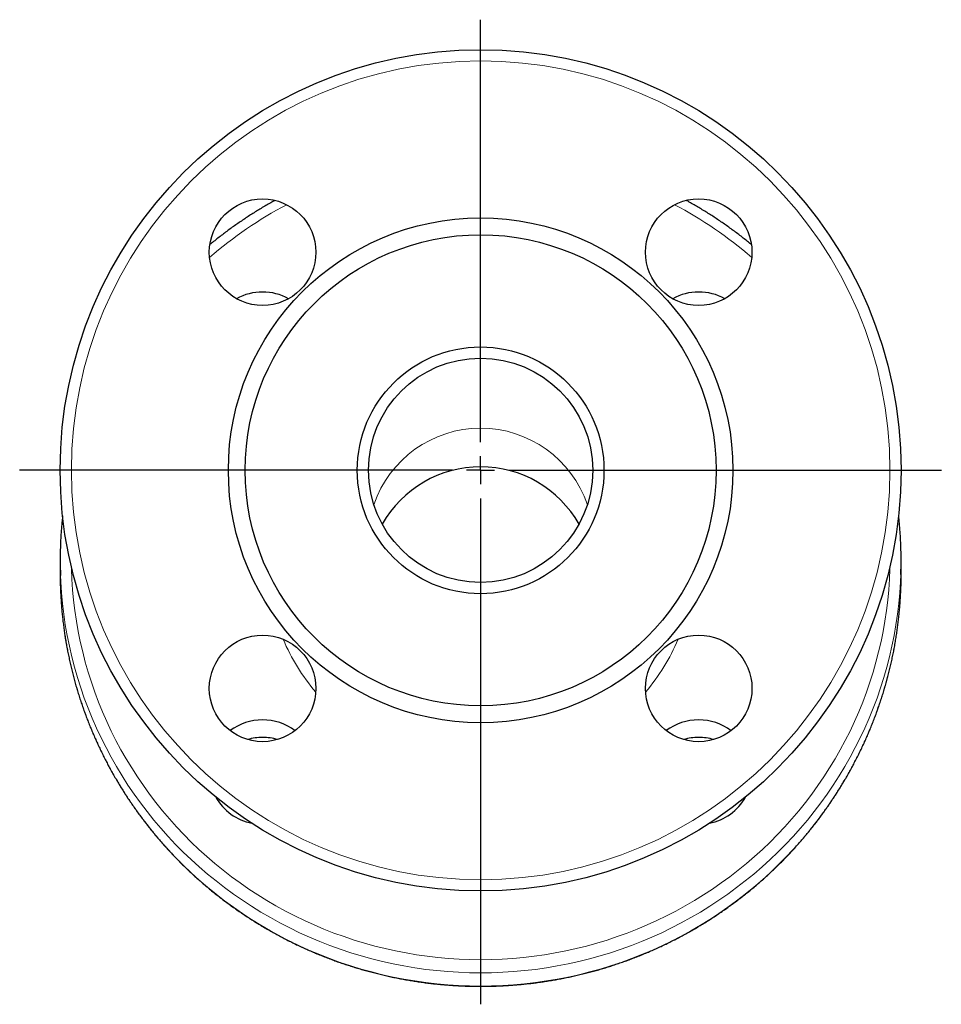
# Model space of a CAD drawing. Header units: millimetres. Extents: x 69 to 560, y 22 to 391.
# Tile 4 of 4: x 396 to 560, y 216 to 391. Entities that reach past the tile are written whole.
import ezdxf

# ---------------------------------------------------------------- set-up
doc = ezdxf.new("R2010")
doc.units = ezdxf.units.MM
doc.layers.add('FORMAT', color=7, linetype='Continuous')

# ---------------------------------------------------------------- blocks, each defined once
blk = doc.blocks.new('SW_CENTERMARKSYMBOL_0')
at = {"layer": 'FORMAT', "color": 0}
for p, q in [((0, 5), (0, 80.35)), ((0, 0), (0, 2.5)), ((-5, 0), (-82.22, 0)), ((0, 0), (-2.5, 0)), ((0, 0), (0, -2.5)), ((0, 0), (2.5, 0)), ((5, 0), (82.17, 0)), ((0, -5), (0, -95.21))]:
    blk.add_line(p, q, dxfattribs=at)

msp = doc.modelspace()

# ---------------------------------------------------------------- linework, layer by layer
at = {"color": 7, "linetype": 'Continuous', "lineweight": 25}
for p, q in [((402.86, 294.77), (402.86, 292.42)), ((552.86, 292.42), (552.86, 294.77))]:
    msp.add_line(p, q, dxfattribs=at)
at = {"color": 8, "linetype": 'Continuous', "lineweight": 18, "flags": 128}
for points in [[(404.88, 293.54), (404.89, 293.29), (404.96, 291.41), (405.09, 289.54), (405.26, 287.68), (405.49, 285.82), (405.76, 283.96), (406.08, 282.11), (406.46, 280.28), (406.88, 278.45), (407.35, 276.63), (407.87, 274.83), (408.43, 273.04), (409.05, 271.26), (409.71, 269.51), (410.42, 267.77), (411.17, 266.04), (411.97, 264.34), (412.82, 262.66), (413.71, 261), (414.64, 259.37), (415.62, 257.76), (416.64, 256.17), (417.7, 254.61), (418.8, 253.08), (419.95, 251.58), (421.13, 250.11), (422.35, 248.67), (423.61, 247.26), (424.91, 245.88), (426.24, 244.54), (427.61, 243.23), (429.01, 241.96), (430.45, 240.73), (431.92, 239.53), (433.42, 238.37), (434.95, 237.25), (436.51, 236.16), (438.1, 235.12), (439.72, 234.12), (441.36, 233.16), (443.03, 232.25), (444.72, 231.38), (446.43, 230.55), (448.17, 229.76), (449.92, 229.02), (451.7, 228.33), (453.49, 227.68), (455.3, 227.08), (457.13, 226.52), (458.97, 226.01), (460.82, 225.55), (462.68, 225.14), (464.56, 224.77), (466.44, 224.46), (468.33, 224.19), (470.23, 223.97), (472.13, 223.79), (474.04, 223.67), (475.95, 223.6), (477.86, 223.57), (479.77, 223.6), (481.68, 223.67), (483.59, 223.79), (485.49, 223.97), (487.39, 224.19), (489.28, 224.46), (491.16, 224.77), (493.04, 225.14), (494.9, 225.55), (496.75, 226.01), (498.59, 226.52), (500.42, 227.08), (502.23, 227.68), (504.02, 228.33), (505.8, 229.02), (507.55, 229.76), (509.29, 230.55), (511, 231.38), (512.69, 232.25), (514.36, 233.16), (516, 234.12), (517.62, 235.12), (519.21, 236.16), (520.77, 237.25), (522.3, 238.37), (523.8, 239.53), (525.27, 240.73), (526.71, 241.96), (528.11, 243.23), (529.48, 244.54), (530.81, 245.88), (532.11, 247.26), (533.37, 248.67), (534.59, 250.11), (535.78, 251.58), (536.92, 253.08), (538.02, 254.61), (539.08, 256.17), (540.1, 257.76), (541.08, 259.37), (542.01, 261), (542.9, 262.66), (543.75, 264.34), (544.55, 266.04), (545.3, 267.77), (546.01, 269.51), (546.67, 271.26), (547.29, 273.04), (547.85, 274.83), (548.37, 276.63), (548.84, 278.45), (549.27, 280.28), (549.64, 282.11), (549.96, 283.96), (550.24, 285.82), (550.46, 287.68), (550.64, 289.54), (550.76, 291.41), (550.84, 293.29), (550.84, 293.54)], [(552.82, 292.24), (552.76, 290.92), (552.63, 289), (552.45, 287.08), (552.22, 285.17), (551.94, 283.26), (551.6, 281.37), (551.22, 279.48), (550.79, 277.6), (550.31, 275.73), (549.77, 273.88), (549.19, 272.04), (548.56, 270.22), (547.88, 268.41), (547.15, 266.62), (546.38, 264.85), (545.55, 263.11), (544.69, 261.38), (543.77, 259.67), (542.81, 257.99), (541.81, 256.34), (540.76, 254.71), (539.67, 253.11), (538.54, 251.54), (537.36, 250), (536.15, 248.48), (534.89, 247), (533.6, 245.56), (532.26, 244.14), (530.89, 242.76), (529.49, 241.42), (528.05, 240.11), (526.57, 238.84), (525.06, 237.61), (523.52, 236.42), (521.94, 235.27), (520.34, 234.16), (518.71, 233.09), (517.05, 232.06), (515.36, 231.07), (513.65, 230.13), (511.91, 229.24), (510.15, 228.39), (508.37, 227.58), (506.56, 226.82), (504.74, 226.11), (502.9, 225.44), (501.04, 224.82), (499.16, 224.25), (497.27, 223.73), (495.37, 223.25), (493.45, 222.83), (491.53, 222.45), (489.59, 222.13), (487.65, 221.85), (485.7, 221.62), (483.75, 221.45), (481.79, 221.32), (479.82, 221.25), (477.86, 221.22), (475.9, 221.25), (473.94, 221.32), (471.98, 221.45), (470.02, 221.62), (468.07, 221.85), (466.13, 222.13), (464.19, 222.45), (462.27, 222.83), (460.35, 223.25), (458.45, 223.73), (456.56, 224.25), (454.68, 224.82), (452.83, 225.44), (450.98, 226.11), (449.16, 226.82), (447.36, 227.58), (445.57, 228.39), (443.81, 229.24), (442.07, 230.13), (440.36, 231.07), (438.67, 232.06), (437.01, 233.09), (435.38, 234.16), (433.78, 235.27), (432.2, 236.42), (430.66, 237.61), (429.15, 238.84), (427.68, 240.11), (426.23, 241.42), (424.83, 242.76), (423.46, 244.14), (422.12, 245.56), (420.83, 247), (419.57, 248.48), (418.36, 250), (417.18, 251.54), (416.05, 253.11), (414.96, 254.71), (413.91, 256.34), (412.91, 257.99), (411.95, 259.67), (411.04, 261.38), (410.17, 263.11), (409.34, 264.85), (408.57, 266.62), (407.84, 268.41), (407.16, 270.22), (406.53, 272.04), (405.95, 273.88), (405.42, 275.73), (404.93, 277.6), (404.5, 279.48), (404.12, 281.37), (403.78, 283.26), (403.5, 285.17), (403.27, 287.08), (403.09, 289), (402.96, 290.92), (402.91, 292.1)], [(402.9, 289.94), (402.96, 288.57), (403.09, 286.65), (403.27, 284.73), (403.5, 282.82), (403.78, 280.91), (404.12, 279.02), (404.5, 277.13), (404.93, 275.25), (405.42, 273.38), (405.95, 271.53), (406.53, 269.69), (407.16, 267.87), (407.84, 266.06), (408.57, 264.27), (409.34, 262.5), (410.17, 260.76), (411.04, 259.03), (411.95, 257.32), (412.91, 255.64), (413.91, 253.99), (414.96, 252.36), (416.05, 250.76), (417.18, 249.19), (418.36, 247.65), (419.57, 246.13), (420.83, 244.65), (422.12, 243.21), (423.46, 241.79), (424.83, 240.41), (426.23, 239.07), (427.68, 237.76), (429.15, 236.49), (430.66, 235.26), (432.2, 234.07), (433.78, 232.92), (435.38, 231.81), (437.01, 230.74), (438.67, 229.71), (440.36, 228.72), (442.07, 227.78), (443.81, 226.89), (445.57, 226.04), (447.36, 225.23), (449.16, 224.47), (450.98, 223.76), (452.83, 223.09), (454.68, 222.47), (456.56, 221.9), (458.45, 221.38), (460.35, 220.9), (462.27, 220.48), (464.19, 220.1), (466.13, 219.78), (468.07, 219.5), (470.02, 219.27), (471.98, 219.1), (473.94, 218.97), (475.9, 218.9), (477.86, 218.87)], [(477.86, 218.87), (479.82, 218.9), (481.79, 218.97), (483.75, 219.1), (485.7, 219.27), (487.65, 219.5), (489.59, 219.78), (491.53, 220.1), (493.45, 220.48), (495.37, 220.9), (497.27, 221.38), (499.16, 221.9), (501.04, 222.47), (502.9, 223.09), (504.74, 223.76), (506.56, 224.47), (508.37, 225.23), (510.15, 226.04), (511.91, 226.89), (513.65, 227.78), (515.36, 228.72), (517.05, 229.71), (518.71, 230.74), (520.34, 231.81), (521.94, 232.92), (523.52, 234.07), (525.06, 235.26), (526.57, 236.49), (528.05, 237.76), (529.49, 239.07), (530.89, 240.41), (532.26, 241.79), (533.6, 243.21), (534.89, 244.65), (536.15, 246.13), (537.36, 247.65), (538.54, 249.19), (539.67, 250.76), (540.76, 252.36), (541.81, 253.99), (542.81, 255.64), (543.77, 257.32), (544.69, 259.03), (545.55, 260.76), (546.38, 262.5), (547.15, 264.27), (547.88, 266.06), (548.56, 267.87), (549.19, 269.69), (549.77, 271.53), (550.31, 273.38), (550.79, 275.25), (551.22, 277.13), (551.6, 279.02), (551.94, 280.91), (552.22, 282.82), (552.45, 284.73), (552.63, 286.65), (552.76, 288.57), (552.81, 289.77)]]:
    msp.add_lwpolyline(points, dxfattribs=at)
at = {"color": 7, "linetype": 'Continuous', "lineweight": 25, "flags": 128}
for points in [[(402.86, 292.42), (402.89, 290.49), (402.9, 289.94)], [(552.81, 289.77), (552.84, 290.49), (552.86, 292.42)]]:
    msp.add_lwpolyline(points, dxfattribs=at)
at = {"color": 7, "linetype": 'Continuous', "lineweight": 25}
for centre, radius in [((477.86, 310.83), 75), ((438.97, 349.72), 9.5), ((516.75, 349.72), 9.5), ((477.86, 310.83), 45), ((477.86, 310.83), 42), ((477.86, 310.83), 22), ((477.86, 310.83), 20), ((438.97, 271.94), 9.5), ((516.75, 271.94), 9.5)]:
    msp.add_circle(centre, radius, dxfattribs=at)
at = {"color": 8, "linetype": 'Continuous', "lineweight": 18}
msp.add_circle((477.86, 310.83), 73, dxfattribs=at)
for centre, radius, start, end in [((477.35, 293.58), 73.05, 117.8145, 130.9035), ((478.37, 293.58), 73.05, 49.0965, 62.1855), ((477.86, 298.23), 20.11, 18.7719, 161.2281), ((476.95, 295.37), 37.32, 203.1378, 220.1935), ((478.77, 295.37), 37.32, 319.8065, 336.8622)]:
    msp.add_arc(centre, radius, start, end, dxfattribs=at)
at = {"color": 7, "linetype": 'Continuous', "lineweight": 25}
for centre, radius, start, end in [((438.97, 332.97), 9.65, 89.9734, 118.7065), ((438.97, 332.97), 9.65, 61.2918, 90.0283), ((516.75, 332.97), 9.65, 89.9734, 118.7065), ((516.76, 332.97), 9.65, 61.2918, 90.0283), ((477.86, 291.29), 20.17, 29.541, 150.459), ((474.99, 294.77), 72.12, 178.0704, 182.1231), ((480.74, 294.77), 72.12, 357.994, 2.0993), ((438.96, 256.72), 9.62, 89.9434, 126.9426), ((438.98, 256.72), 9.62, 53.0546, 90.0594), ((516.74, 256.72), 9.62, 89.9434, 126.9426), ((516.76, 256.72), 9.62, 53.0546, 90.0594), ((438.97, 253.53), 9.67, 89.9944, 106.1118), ((438.97, 253.53), 9.67, 73.8882, 90.0056), ((516.75, 253.53), 9.67, 89.9944, 106.1118), ((516.75, 253.53), 9.67, 73.8882, 90.0056), ((438.9, 257.2), 9.48, 209.1847, 258.8218), ((516.82, 257.2), 9.49, 281.1955, 330.798)]:
    msp.add_arc(centre, radius, start, end, dxfattribs=at)
for points, knots in [([(441.18, 358.95), (440.93, 358.81), (440.39, 358.51), (439.56, 358.04), (438.71, 357.54), (437.87, 357.03), (437.04, 356.5), (436.21, 355.97), (435.39, 355.42), (434.57, 354.86), (433.77, 354.3), (432.97, 353.72), (432.18, 353.13), (431.4, 352.54), (430.62, 351.93), (430.01, 351.44), (429.67, 351.15), (429.57, 351.07)], [0, 0, 0, 0, 0.062032, 0.132139, 0.202245, 0.272351, 0.342456, 0.412561, 0.482665, 0.552769, 0.622872, 0.692974, 0.763076, 0.833177, 0.903278, 0.973377, 1, 1, 1, 1]), ([(526.15, 351.07), (526.11, 351.11), (525.82, 351.35), (525.27, 351.79), (524.5, 352.4), (523.71, 353), (522.93, 353.59), (522.13, 354.17), (521.33, 354.74), (520.51, 355.3), (519.69, 355.85), (518.87, 356.38), (518.03, 356.91), (517.19, 357.43), (516.35, 357.93), (515.49, 358.42), (514.89, 358.77), (514.57, 358.94), (514.54, 358.96)], [0, 0, 0, 0, 0.01092, 0.081036, 0.151153, 0.22127, 0.291388, 0.361506, 0.431625, 0.501745, 0.571865, 0.641986, 0.712108, 0.78223, 0.852353, 0.922476, 0.9926, 1, 1, 1, 1]), ([(403.3, 302.73), (403.27, 302.44), (403.2, 301.82), (403.12, 300.88), (403.04, 299.91), (402.98, 298.94), (402.93, 298.03), (402.91, 297.45), (402.9, 297.2)], [0, 0, 0, 0, 0.160515, 0.335864, 0.511213, 0.686561, 0.861909, 1, 1, 1, 1]), ([(552.81, 297.41), (552.81, 297.53), (552.79, 297.96), (552.75, 298.72), (552.69, 299.7), (552.62, 300.67), (552.53, 301.63), (552.47, 302.33), (552.42, 302.69), (552.42, 302.74)], [0, 0, 0, 0, 0.063625, 0.245663, 0.427702, 0.609742, 0.791781, 0.973821, 1, 1, 1, 1]), ([(402.9, 289.94), (402.91, 289.77), (402.93, 289.28), (402.97, 288.46), (403.03, 287.49), (403.1, 286.52), (403.19, 285.55), (403.28, 284.58), (403.4, 283.62), (403.52, 282.65), (403.66, 281.69), (403.81, 280.73), (403.97, 279.77), (404.15, 278.81), (404.34, 277.86), (404.54, 276.9), (404.76, 275.96), (404.99, 275.01), (405.23, 274.07), (405.48, 273.12), (405.75, 272.19), (406.03, 271.25), (406.32, 270.32), (406.62, 269.4), (406.94, 268.48), (407.27, 267.56), (407.61, 266.65), (407.96, 265.74), (408.33, 264.83), (408.71, 263.93), (409.1, 263.04), (409.5, 262.15), (409.91, 261.27), (410.34, 260.39), (410.77, 259.51), (411.22, 258.65), (411.68, 257.79), (412.16, 256.93), (412.64, 256.08), (413.14, 255.24), (413.64, 254.4), (414.16, 253.57), (414.69, 252.75), (415.23, 251.93), (415.78, 251.13), (416.34, 250.32), (416.91, 249.53), (417.5, 248.74), (418.09, 247.96), (418.69, 247.19), (419.31, 246.43), (419.93, 245.67), (420.57, 244.93), (421.21, 244.19), (421.87, 243.46), (422.53, 242.74), (423.21, 242.02), (423.89, 241.32), (424.58, 240.62), (425.29, 239.94), (426, 239.26), (426.72, 238.59), (427.45, 237.93), (428.19, 237.28), (428.93, 236.64), (429.69, 236.01), (430.45, 235.39), (431.23, 234.78), (432.01, 234.18), (432.8, 233.59), (433.59, 233.01), (434.4, 232.45), (435.21, 231.89), (436.03, 231.34), (436.85, 230.8), (437.69, 230.28), (438.53, 229.76), (439.38, 229.26), (440.23, 228.76), (441.09, 228.28), (441.96, 227.81), (442.83, 227.35), (443.71, 226.9), (444.6, 226.46), (445.49, 226.04), (446.39, 225.62), (447.29, 225.22), (448.2, 224.83), (449.11, 224.45), (450.03, 224.08), (450.95, 223.73), (451.88, 223.39), (452.81, 223.05), (453.75, 222.74), (454.69, 222.43), (455.64, 222.13), (456.59, 221.85), (457.54, 221.58), (458.49, 221.33), (459.45, 221.08), (460.42, 220.85), (461.38, 220.63), (462.35, 220.42), (463.32, 220.23), (464.3, 220.04), (465.27, 219.87), (466.25, 219.72), (467.23, 219.57), (468.22, 219.44), (469.2, 219.32), (470.19, 219.22), (471.17, 219.12), (472.16, 219.04), (473.15, 218.97), (474.14, 218.92), (475.13, 218.88), (476.12, 218.85), (477.03, 218.83), (477.61, 218.83), (477.86, 218.83)], [0, 0, 0, 0, 0.004473, 0.01307, 0.021667, 0.030264, 0.038861, 0.047458, 0.056055, 0.064652, 0.073249, 0.081847, 0.090444, 0.099041, 0.107638, 0.116235, 0.124833, 0.13343, 0.142028, 0.150625, 0.159223, 0.16782, 0.176418, 0.185015, 0.193613, 0.202211, 0.210809, 0.219406, 0.228004, 0.236602, 0.2452, 0.253798, 0.262397, 0.270995, 0.279593, 0.288192, 0.29679, 0.305389, 0.313987, 0.322586, 0.331185, 0.339784, 0.348383, 0.356982, 0.365581, 0.37418, 0.382779, 0.391378, 0.399978, 0.408577, 0.417177, 0.425777, 0.434376, 0.442976, 0.451576, 0.460176, 0.468776, 0.477377, 0.485977, 0.494577, 0.503178, 0.511778, 0.520379, 0.52898, 0.53758, 0.546181, 0.554782, 0.563383, 0.571984, 0.580586, 0.589187, 0.597788, 0.60639, 0.614991, 0.623593, 0.632195, 0.640796, 0.649398, 0.658, 0.666602, 0.675204, 0.683806, 0.692408, 0.701011, 0.709613, 0.718215, 0.726818, 0.73542, 0.744023, 0.752626, 0.761228, 0.769831, 0.778434, 0.787037, 0.795639, 0.804242, 0.812845, 0.821448, 0.830051, 0.838655, 0.847258, 0.855861, 0.864464, 0.873067, 0.881671, 0.890274, 0.898877, 0.907481, 0.916084, 0.924687, 0.933291, 0.941894, 0.950498, 0.959101, 0.967705, 0.976308, 0.984912, 0.993515, 1, 1, 1, 1]), ([(477.86, 218.83), (478.04, 218.83), (478.54, 218.83), (479.38, 218.84), (480.37, 218.87), (481.36, 218.91), (482.35, 218.96), (483.34, 219.03), (484.33, 219.1), (485.32, 219.19), (486.3, 219.3), (487.29, 219.41), (488.27, 219.54), (489.25, 219.68), (490.23, 219.84), (491.21, 220), (492.18, 220.18), (493.16, 220.38), (494.13, 220.58), (495.09, 220.8), (496.06, 221.03), (497.02, 221.27), (497.97, 221.52), (498.93, 221.79), (499.88, 222.07), (500.82, 222.36), (501.76, 222.67), (502.7, 222.98), (503.64, 223.31), (504.56, 223.65), (505.49, 224), (506.41, 224.37), (507.32, 224.74), (508.23, 225.13), (509.14, 225.53), (510.03, 225.94), (510.93, 226.37), (511.81, 226.8), (512.7, 227.25), (513.57, 227.71), (514.44, 228.17), (515.3, 228.65), (516.16, 229.15), (517.01, 229.65), (517.85, 230.16), (518.68, 230.69), (519.51, 231.22), (520.33, 231.77), (521.15, 232.32), (521.95, 232.89), (522.75, 233.47), (523.54, 234.05), (524.32, 234.65), (525.1, 235.26), (525.86, 235.88), (526.62, 236.5), (527.37, 237.14), (528.11, 237.79), (528.84, 238.44), (529.57, 239.11), (530.28, 239.79), (530.98, 240.47), (531.68, 241.16), (532.37, 241.87), (533.04, 242.58), (533.71, 243.3), (534.37, 244.03), (535.01, 244.76), (535.65, 245.51), (536.28, 246.26), (536.89, 247.02), (537.5, 247.79), (538.1, 248.57), (538.68, 249.36), (539.26, 250.15), (539.82, 250.95), (540.37, 251.76), (540.92, 252.57), (541.45, 253.39), (541.97, 254.22), (542.48, 255.06), (542.97, 255.9), (543.46, 256.74), (543.94, 257.6), (544.4, 258.46), (544.85, 259.32), (545.29, 260.2), (545.72, 261.07), (546.14, 261.96), (546.54, 262.84), (546.93, 263.74), (547.31, 264.64), (547.68, 265.54), (548.04, 266.45), (548.38, 267.36), (548.71, 268.28), (549.03, 269.2), (549.34, 270.12), (549.63, 271.05), (549.91, 271.98), (550.18, 272.92), (550.44, 273.86), (550.68, 274.8), (550.91, 275.75), (551.13, 276.7), (551.34, 277.65), (551.53, 278.6), (551.71, 279.56), (551.88, 280.52), (552.03, 281.48), (552.17, 282.44), (552.3, 283.41), (552.41, 284.37), (552.52, 285.34), (552.6, 286.31), (552.68, 287.28), (552.74, 288.25), (552.79, 289.08), (552.8, 289.59), (552.81, 289.77)], [0, 0, 0, 0, 0.004593, 0.01321, 0.021826, 0.030443, 0.039059, 0.047676, 0.056292, 0.064909, 0.073525, 0.082142, 0.090758, 0.099375, 0.107991, 0.116608, 0.125224, 0.133841, 0.142457, 0.151073, 0.15969, 0.168306, 0.176922, 0.185538, 0.194154, 0.20277, 0.211387, 0.220003, 0.228619, 0.237234, 0.24585, 0.254466, 0.263082, 0.271698, 0.280313, 0.288929, 0.297545, 0.30616, 0.314775, 0.323391, 0.332006, 0.340621, 0.349237, 0.357852, 0.366467, 0.375082, 0.383697, 0.392311, 0.400926, 0.409541, 0.418155, 0.42677, 0.435384, 0.443999, 0.452613, 0.461227, 0.469841, 0.478455, 0.487069, 0.495683, 0.504297, 0.512911, 0.521524, 0.530138, 0.538751, 0.547365, 0.555978, 0.564591, 0.573204, 0.581817, 0.59043, 0.599043, 0.607656, 0.616268, 0.624881, 0.633493, 0.642106, 0.650718, 0.65933, 0.667942, 0.676555, 0.685167, 0.693778, 0.70239, 0.711002, 0.719614, 0.728225, 0.736837, 0.745448, 0.75406, 0.762671, 0.771282, 0.779893, 0.788504, 0.797115, 0.805726, 0.814337, 0.822948, 0.831559, 0.84017, 0.84878, 0.857391, 0.866001, 0.874612, 0.883222, 0.891833, 0.900443, 0.909054, 0.917664, 0.926274, 0.934884, 0.943495, 0.952105, 0.960715, 0.969325, 0.977935, 0.986545, 0.995155, 1, 1, 1, 1])]:
    msp.add_open_spline(points, degree=3, knots=knots, dxfattribs=at)

# ---------------------------------------------------------------- block references
at = {"layer": 'FORMAT'}
msp.add_blockref('SW_CENTERMARKSYMBOL_0', (477.86, 310.83), dxfattribs=at)

doc.saveas('drawing.dxf')
